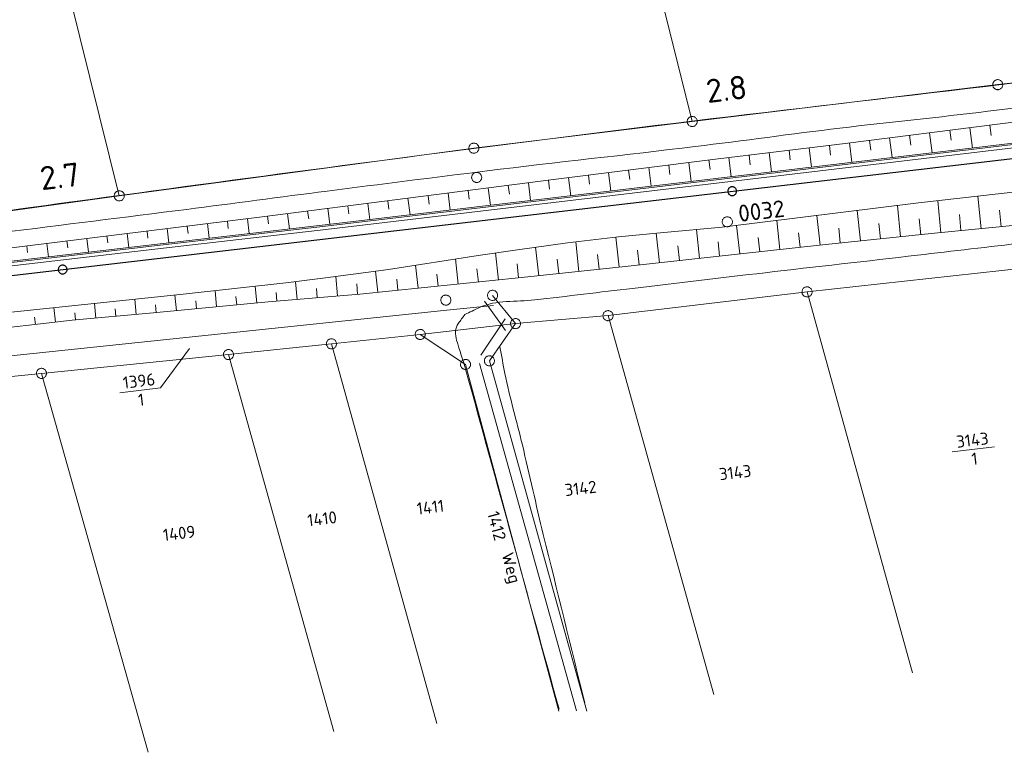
# Model space of a CAD drawing. Header units: metres. Extents: x 3425540 to 3446143, y 5432760 to 5444637.
# Tile 232 of 256: x 3437786 to 3437932, y 5439222 to 5439331. Entities that reach past the tile are written whole.
import ezdxf
from ezdxf.enums import TextEntityAlignment as Align

# ---------------------------------------------------------------- set-up
doc = ezdxf.new("R2010")
doc.units = ezdxf.units.M
for name, color, linetype, lineweight in [('B_Bestand', 9, 'Continuous', 18), ('B_Böschung', 9, 'Continuous', 18), ('B_Flurgrenzen', 9, 'Continuous', 18), ('B_Gleisachse', 9, 'Continuous', 25), ('B_Kilometrierung', 9, 'Continuous', 25), ('Bestand Kabeltröge', 9, 'Continuous', 18), ('Bestand_Neu_Strecke 3443', 9, 'Continuous', 18)]:
    doc.layers.add(name, color=color, linetype=linetype, lineweight=lineweight)
doc.styles.get("Standard").update_dxf_attribs({"font": 'isocpeur.ttf'})

msp = doc.modelspace()

# ---------------------------------------------------------------- linework, layer by layer
at = {"layer": 'B_Bestand'}
msp.add_lwpolyline([(3437891.5, 5439300.73), (3437891.48, 5439300.82), (3437891.45, 5439300.91), (3437891.41, 5439301), (3437891.36, 5439301.07), (3437891.3, 5439301.14), (3437891.23, 5439301.21), (3437891.16, 5439301.27), (3437891.08, 5439301.31), (3437890.99, 5439301.35), (3437890.9, 5439301.37), (3437890.81, 5439301.38), (3437890.71, 5439301.38), (3437890.62, 5439301.37), (3437890.53, 5439301.35), (3437890.44, 5439301.32), (3437890.36, 5439301.28), (3437890.28, 5439301.22), (3437890.21, 5439301.16), (3437890.15, 5439301.08), (3437890.1, 5439301), (3437890.06, 5439300.92), (3437890.03, 5439300.83), (3437890.01, 5439300.73), (3437890, 5439300.64), (3437890.01, 5439300.55), (3437890.02, 5439300.46), (3437890.05, 5439300.37), (3437890.09, 5439300.28), (3437890.14, 5439300.2), (3437890.21, 5439300.13), (3437890.27, 5439300.06), (3437890.35, 5439300.01), (3437890.43, 5439299.96), (3437890.52, 5439299.93), (3437890.61, 5439299.91), (3437890.7, 5439299.89), (3437890.79, 5439299.89), (3437890.89, 5439299.91), (3437890.98, 5439299.93), (3437891.06, 5439299.96), (3437891.15, 5439300), (3437891.23, 5439300.06), (3437891.3, 5439300.12), (3437891.35, 5439300.19), (3437891.4, 5439300.28), (3437891.45, 5439300.36), (3437891.48, 5439300.44), (3437891.5, 5439300.54), (3437891.5, 5439300.63), (3437891.5, 5439300.73)], dxfattribs=at)
for points, knots in [([(3437692.85, 5439287.22), (3437703.8, 5439288.68), (3437714.75, 5439290.13), (3437725.7, 5439291.59), (3437735.98, 5439292.95), (3437746.28, 5439294.21), (3437756.57, 5439295.54), (3437765.37, 5439296.68), (3437774.16, 5439297.88), (3437782.96, 5439299.01), (3437792.16, 5439300.2), (3437801.36, 5439301.31), (3437810.56, 5439302.49), (3437817.5, 5439303.38), (3437824.43, 5439304.31), (3437831.37, 5439305.2), (3437839.3, 5439306.22), (3437847.22, 5439307.22), (3437855.15, 5439308.2), (3437865.42, 5439309.47), (3437875.71, 5439310.56), (3437885.98, 5439311.81), (3437893.14, 5439312.68), (3437900.29, 5439313.67), (3437907.45, 5439314.54), (3437914.77, 5439315.42), (3437922.11, 5439316.14), (3437929.42, 5439317.05), (3437936.12, 5439317.89), (3437942.82, 5439318.74), (3437949.52, 5439319.58), (3437955.69, 5439320.35), (3437961.86, 5439321.12), (3437968.03, 5439321.89), (3437974.78, 5439322.74), (3437981.52, 5439323.6), (3437988.27, 5439324.48), (3438002.47, 5439326.32), (3438016.66, 5439328.29), (3438030.87, 5439330.13), (3438050.34, 5439332.64), (3438069.82, 5439335.13), (3438089.29, 5439337.61), (3438101.45, 5439339.16), (3438113.61, 5439340.74), (3438125.78, 5439342.24), (3438132.78, 5439343.11), (3438139.78, 5439343.97), (3438146.77, 5439344.83), (3438154.48, 5439345.78), (3438162.18, 5439346.73), (3438169.89, 5439347.68), (3438176.18, 5439348.46), (3438182.47, 5439349.16), (3438188.76, 5439349.93), (3438199.52, 5439351.26), (3438210.29, 5439352.58), (3438221.05, 5439353.9)], [0, 0, 0, 0, 0.062234, 0.062234, 0.062234, 0.120689, 0.120689, 0.120689, 0.170691, 0.170691, 0.170691, 0.222937, 0.222937, 0.222937, 0.262364, 0.262364, 0.262364, 0.307386, 0.307386, 0.307386, 0.365686, 0.365686, 0.365686, 0.406327, 0.406327, 0.406327, 0.447876, 0.447876, 0.447876, 0.48593, 0.48593, 0.48593, 0.520958, 0.520958, 0.520958, 0.559283, 0.559283, 0.559283, 0.640002, 0.640002, 0.640002, 0.750634, 0.750634, 0.750634, 0.819728, 0.819728, 0.819728, 0.859449, 0.859449, 0.859449, 0.903196, 0.903196, 0.903196, 0.9389, 0.9389, 0.9389, 1, 1, 1, 1]), ([(3438172.8, 5439351.16), (3438164.92, 5439350.14), (3438157.05, 5439349.12), (3438149.18, 5439348.1), (3438131.91, 5439345.86), (3438114.64, 5439343.69), (3438097.37, 5439341.49), (3438090.94, 5439340.67), (3438084.51, 5439339.85), (3438078.09, 5439339.04), (3438069.11, 5439337.89), (3438060.12, 5439336.8), (3438051.14, 5439335.7), (3438035.47, 5439333.78), (3438019.76, 5439332.09), (3438004.08, 5439330.18), (3437987.26, 5439328.12), (3437970.46, 5439325.8), (3437953.64, 5439323.71), (3437924.58, 5439320.09), (3437895.47, 5439316.9), (3437866.42, 5439313.22), (3437841.46, 5439310.06), (3437816.52, 5439306.71), (3437791.58, 5439303.34), (3437781.47, 5439301.97), (3437771.36, 5439300.48), (3437761.24, 5439299.12), (3437756.87, 5439298.54), (3437752.48, 5439297.99), (3437748.09, 5439297.49), (3437740.23, 5439296.59), (3437732.35, 5439295.77), (3437724.48, 5439294.9), (3437723.7, 5439294.82), (3437722.93, 5439294.72), (3437722.16, 5439294.63), (3437721.79, 5439294.59), (3437721.38, 5439294.63), (3437721.07, 5439294.84), (3437720.66, 5439295.11), (3437720.25, 5439295.38), (3437719.84, 5439295.65)], [0, 0, 0, 0, 0.05214, 0.05214, 0.05214, 0.166485, 0.166485, 0.166485, 0.209045, 0.209045, 0.209045, 0.268484, 0.268484, 0.268484, 0.372214, 0.372214, 0.372214, 0.483566, 0.483566, 0.483566, 0.67589, 0.67589, 0.67589, 0.841149, 0.841149, 0.841149, 0.90821, 0.90821, 0.90821, 0.937226, 0.937226, 0.937226, 0.989237, 0.989237, 0.989237, 0.994345, 0.994345, 0.994345, 0.996773, 0.996773, 0.996773, 1, 1, 1, 1]), ([(3437851.82, 5439286.89), (3437852.54, 5439287.23), (3437853.26, 5439287.58), (3437853.98, 5439287.92), (3437856.46, 5439289.12), (3437859.44, 5439288.72), (3437862.18, 5439289.05), (3437867.02, 5439289.62), (3437871.86, 5439290.2), (3437876.69, 5439290.77), (3437883.25, 5439291.55), (3437889.8, 5439292.33), (3437896.35, 5439293.09), (3437903.9, 5439293.98), (3437911.44, 5439294.81), (3437918.99, 5439295.69), (3437929.54, 5439296.91), (3437940.1, 5439298.16), (3437950.65, 5439299.39), (3437956.47, 5439300.06), (3437962.28, 5439300.73), (3437968.1, 5439301.38), (3437973.7, 5439302), (3437979.31, 5439302.58), (3437984.91, 5439303.18), (3437990.21, 5439303.74), (3437995.51, 5439304.26), (3438000.81, 5439304.82), (3438008.49, 5439305.64), (3438016.15, 5439306.76), (3438023.84, 5439307.58), (3438031.87, 5439308.43), (3438039.91, 5439309.23), (3438047.94, 5439310.08), (3438052.48, 5439310.56), (3438057.02, 5439311.04), (3438061.56, 5439311.54), (3438069.92, 5439312.45), (3438078.26, 5439313.48), (3438086.61, 5439314.39), (3438094.6, 5439315.26), (3438102.59, 5439316.11), (3438110.58, 5439316.98), (3438119.05, 5439317.9), (3438127.52, 5439318.81), (3438135.98, 5439319.74), (3438143.66, 5439320.59), (3438151.34, 5439321.47), (3438159.01, 5439322.33), (3438165.84, 5439323.1), (3438172.67, 5439323.84), (3438179.49, 5439324.66), (3438186.08, 5439325.46), (3438192.65, 5439326.37), (3438199.23, 5439327.25), (3438207.43, 5439328.34), (3438215.62, 5439329.44), (3438223.81, 5439330.53)], [0, 0, 0, 0, 0.006392, 0.006392, 0.006392, 0.028497, 0.028497, 0.028497, 0.067501, 0.067501, 0.067501, 0.120338, 0.120338, 0.120338, 0.181135, 0.181135, 0.181135, 0.266221, 0.266221, 0.266221, 0.313094, 0.313094, 0.313094, 0.358214, 0.358214, 0.358214, 0.400859, 0.400859, 0.400859, 0.462761, 0.462761, 0.462761, 0.527428, 0.527428, 0.527428, 0.564, 0.564, 0.564, 0.631289, 0.631289, 0.631289, 0.695633, 0.695633, 0.695633, 0.763812, 0.763812, 0.763812, 0.825676, 0.825676, 0.825676, 0.880666, 0.880666, 0.880666, 0.93381, 0.93381, 0.93381, 1, 1, 1, 1]), ([(3437851.82, 5439286.89), (3437851.5, 5439286.45), (3437851.18, 5439286.02), (3437850.86, 5439285.59), (3437850.36, 5439284.91), (3437850.37, 5439283.88), (3437850.6, 5439283.08), (3437851.02, 5439281.58), (3437851.56, 5439280.1), (3437851.98, 5439278.59), (3437856.59, 5439261.83), (3437861.19, 5439245.08), (3437865.8, 5439228.32)], [0, 0, 0, 0, 0.026509, 0.026509, 0.026509, 0.067835, 0.067835, 0.067835, 0.144958, 0.144958, 0.144958, 1, 1, 1, 1]), ([(3437869.6, 5439229.28), (3437867.55, 5439237.6), (3437865.51, 5439245.92), (3437863.46, 5439254.25), (3437862.38, 5439258.67), (3437861.4, 5439263.12), (3437860.35, 5439267.56), (3437859.52, 5439271.09), (3437858.47, 5439274.58), (3437857.77, 5439278.15), (3437857.51, 5439279.47), (3437857.25, 5439280.8), (3437856.99, 5439282.12)], [0, 0, 0, 0, 0.473308, 0.473308, 0.473308, 0.724819, 0.724819, 0.724819, 0.925455, 0.925455, 0.925455, 1, 1, 1, 1])]:
    msp.add_open_spline(points, degree=3, knots=knots, dxfattribs=at)
at = {"layer": 'B_Böschung'}
for p, q in [((3437926.72, 5439314.61), (3437927.11, 5439311.59)), ((3437929.7, 5439314.99), (3437929.89, 5439313.47)), ((3437917.8, 5439313.48), (3437917.98, 5439312)), ((3437920.77, 5439313.86), (3437921.15, 5439310.89)), ((3437923.75, 5439314.23), (3437923.94, 5439312.74)), ((3437905.89, 5439311.98), (3437906.06, 5439310.55)), ((3437908.87, 5439312.34), (3437909.23, 5439309.47)), ((3437911.84, 5439312.72), (3437912.03, 5439311.27)), ((3437914.82, 5439313.1), (3437915.19, 5439310.18)), ((3437891, 5439310.19), (3437891.34, 5439307.34)), ((3437893.98, 5439310.55), (3437894.15, 5439309.12)), ((3437896.95, 5439310.91), (3437897.3, 5439308.05)), ((3437899.93, 5439311.26), (3437900.1, 5439309.84)), ((3437902.91, 5439311.62), (3437903.25, 5439308.76)), ((3437882.07, 5439309.07), (3437882.24, 5439307.68)), ((3437885.04, 5439309.45), (3437885.4, 5439306.64)), ((3437888.02, 5439309.83), (3437888.2, 5439308.41)), ((3437870.16, 5439307.55), (3437870.33, 5439306.21)), ((3437873.14, 5439307.93), (3437873.48, 5439305.22)), ((3437876.11, 5439308.31), (3437876.29, 5439306.94)), ((3437879.09, 5439308.69), (3437879.44, 5439305.93)), ((3437858.26, 5439306.03), (3437858.42, 5439304.74)), ((3437861.24, 5439306.42), (3437861.57, 5439303.81)), ((3437864.21, 5439306.8), (3437864.38, 5439305.48)), ((3437867.19, 5439307.18), (3437867.53, 5439304.52)), ((3437846.36, 5439304.51), (3437846.51, 5439303.28)), ((3437849.33, 5439304.89), (3437849.65, 5439302.39)), ((3437852.31, 5439305.27), (3437852.47, 5439304.01)), ((3437855.28, 5439305.65), (3437855.61, 5439303.1)), ((3437928.4, 5439299.62), (3437927.92, 5439304.45)), ((3437834.45, 5439302.99), (3437834.6, 5439301.81)), ((3437837.43, 5439303.37), (3437837.73, 5439300.98)), ((3437840.4, 5439303.75), (3437840.56, 5439302.54)), ((3437843.38, 5439304.13), (3437843.69, 5439301.69)), ((3437916.46, 5439298.42), (3437915.98, 5439303.07)), ((3437922.43, 5439299.03), (3437921.96, 5439303.78)), ((3437822.55, 5439301.46), (3437822.69, 5439300.35)), ((3437825.53, 5439301.84), (3437825.82, 5439299.58)), ((3437828.5, 5439302.23), (3437828.65, 5439301.07)), ((3437831.48, 5439302.61), (3437831.78, 5439300.27)), ((3437904.53, 5439297.19), (3437904.04, 5439301.58)), ((3437910.49, 5439297.8), (3437910.03, 5439302.32)), ((3437925.42, 5439299.33), (3437925.18, 5439301.72)), ((3437931.39, 5439299.92), (3437931.15, 5439302.35)), ((3437810.64, 5439300), (3437810.77, 5439298.93)), ((3437813.62, 5439300.37), (3437813.88, 5439298.2)), ((3437816.59, 5439300.73), (3437816.73, 5439299.64)), ((3437819.57, 5439301.09), (3437819.84, 5439298.89)), ((3437892.6, 5439295.88), (3437892.13, 5439300.1)), ((3437898.56, 5439296.53), (3437898.09, 5439300.84)), ((3437913.48, 5439298.11), (3437913.24, 5439300.4)), ((3437919.45, 5439298.73), (3437919.2, 5439301.08)), ((3437798.73, 5439298.54), (3437798.85, 5439297.51)), ((3437801.71, 5439298.91), (3437801.96, 5439296.83)), ((3437804.68, 5439299.27), (3437804.81, 5439298.22)), ((3437807.66, 5439299.64), (3437807.92, 5439297.52)), ((3437880.67, 5439294.57), (3437880.19, 5439298.95)), ((3437886.63, 5439295.23), (3437886.17, 5439299.49)), ((3437901.54, 5439296.86), (3437901.3, 5439299.03)), ((3437907.51, 5439297.5), (3437907.28, 5439299.72)), ((3437786.82, 5439297.08), (3437786.94, 5439296.09)), ((3437789.79, 5439297.45), (3437790.04, 5439295.44)), ((3437792.77, 5439297.82), (3437792.9, 5439296.8)), ((3437795.75, 5439298.18), (3437796, 5439296.13)), ((3437868.74, 5439293.28), (3437868.27, 5439297.66)), ((3437874.7, 5439293.92), (3437874.22, 5439298.36)), ((3437883.65, 5439294.9), (3437883.41, 5439297.06)), ((3437889.61, 5439295.55), (3437889.38, 5439297.66)), ((3437895.58, 5439296.21), (3437895.35, 5439298.34)), ((3437856.8, 5439292.01), (3437856.39, 5439296.04)), ((3437862.77, 5439292.64), (3437862.32, 5439296.87)), ((3437871.72, 5439293.6), (3437871.48, 5439295.8)), ((3437877.69, 5439294.25), (3437877.44, 5439296.45)), ((3437844.87, 5439290.8), (3437844.52, 5439294.22)), ((3437850.84, 5439291.41), (3437850.45, 5439295.15)), ((3437859.79, 5439292.32), (3437859.58, 5439294.39)), ((3437865.75, 5439292.96), (3437865.52, 5439295.12)), ((3437838.9, 5439290.19), (3437838.58, 5439293.34)), ((3437847.85, 5439291.1), (3437847.67, 5439292.89)), ((3437853.82, 5439291.71), (3437853.62, 5439293.66)), ((3437826.94, 5439289.14), (3437826.72, 5439291.76)), ((3437832.92, 5439289.64), (3437832.68, 5439292.54)), ((3437835.91, 5439289.89), (3437835.78, 5439291.42)), ((3437841.88, 5439290.49), (3437841.72, 5439292.13)), ((3437809.02, 5439287.45), (3437808.8, 5439289.78)), ((3437814.99, 5439288.03), (3437814.76, 5439290.43)), ((3437820.97, 5439288.61), (3437820.73, 5439291.07)), ((3437823.95, 5439288.89), (3437823.85, 5439290.14)), ((3437829.93, 5439289.39), (3437829.82, 5439290.77)), ((3437797.07, 5439286.35), (3437796.87, 5439288.54)), ((3437803.05, 5439286.89), (3437802.84, 5439289.16)), ((3437806.04, 5439287.16), (3437805.92, 5439288.32)), ((3437812.01, 5439287.74), (3437811.89, 5439288.92)), ((3437817.98, 5439288.32), (3437817.86, 5439289.54)), ((3437791.1, 5439285.75), (3437790.86, 5439287.91)), ((3437794.08, 5439286.08), (3437793.98, 5439287.16)), ((3437800.06, 5439286.62), (3437799.96, 5439287.74)), ((3437788.12, 5439285.41), (3437788, 5439286.51))]:
    msp.add_line(p, q, dxfattribs=at)
for points in [[(3437712.44, 5439287.47), (3437733.46, 5439290.45), (3437756, 5439293.38), (3437759.35, 5439293.68), (3437791.34, 5439297.64), (3437821.74, 5439301.36), (3437864.99, 5439306.9), (3437889.42, 5439310), (3437908.25, 5439312.26), (3437976.03, 5439320.89), (3438015.75, 5439325.71), (3438042.4, 5439328.52), (3438062.38, 5439330.66), (3438094.98, 5439335.45), (3438125.2, 5439339.77), (3438166.13, 5439345.24), (3438195.07, 5439348.78), (3438213.16, 5439351.03), (3438221.11, 5439352.06)], [(3437712.44, 5439287.47), (3437725.71, 5439288.68), (3437744.35, 5439290.32), (3437755.99, 5439291.42), (3437772.19, 5439293.37), (3437805.77, 5439297.27), (3437831.11, 5439300.19), (3437889.06, 5439307.07), (3437957.67, 5439315.23), (3438007.86, 5439321.13), (3438042.34, 5439325.27), (3438089.44, 5439331.18), (3438118.26, 5439334.71), (3438177.51, 5439342.08), (3438221.62, 5439347.38)], [(3437648.05, 5439269.27), (3437667.86, 5439271.69), (3437689.07, 5439274.15), (3437730.12, 5439278.67), (3437749.73, 5439281.01), (3437793.56, 5439286.03), (3437805.56, 5439287.12), (3437822.65, 5439288.78), (3437836.25, 5439289.92), (3437860.24, 5439292.36), (3437875.62, 5439294.02), (3437904.88, 5439297.22), (3437921.51, 5439298.94), (3437953.76, 5439302.13), (3437979.48, 5439304.71), (3438037.66, 5439311.22), (3438085.62, 5439316.76), (3438117.4, 5439320.47), (3438166.38, 5439326.13), (3438196.5, 5439329.62), (3438223.43, 5439332.81)], [(3437647.67, 5439271.57), (3437678.69, 5439275.17), (3437708.71, 5439278.62), (3437730.58, 5439281.17), (3437766.08, 5439285.33), (3437810.03, 5439289.91), (3437825.27, 5439291.57), (3437831.15, 5439292.34), (3437840.48, 5439293.59), (3437853.8, 5439295.67), (3437859.62, 5439296.5), (3437867.05, 5439297.51), (3437874.6, 5439298.41), (3437881.32, 5439299.06), (3437890, 5439299.83), (3437919.14, 5439303.46), (3437937.09, 5439305.48)]]:
    msp.add_lwpolyline(points, dxfattribs=at)
at = {"layer": 'B_Flurgrenzen'}
for p, q in [((3437885.55, 5439315.52), (3437871.75, 5439371.02)), ((3437800.56, 5439304.49), (3437786.42, 5439361.27)), ((3437930.87, 5439320.99), (3437951.91, 5439323.44)), ((3437885.55, 5439315.52), (3437930.87, 5439320.99)), ((3437853.16, 5439311.57), (3437885.55, 5439315.52)), ((3437800.56, 5439304.49), (3437853.16, 5439311.57)), ((3437757.13, 5439298.5), (3437800.56, 5439304.49)), ((3437902.58, 5439290.25), (3437940.4, 5439294.43)), ((3437873.06, 5439286.72), (3437902.58, 5439290.25)), ((3437918.23, 5439233.72), (3437902.58, 5439290.25)), ((3437859.34, 5439285.54), (3437855.93, 5439289.73)), ((3437845.2, 5439283.94), (3437859.34, 5439285.54)), ((3437855.46, 5439280.02), (3437859.34, 5439285.54)), ((3437859.34, 5439285.54), (3437873.06, 5439286.72)), ((3437888.77, 5439230.51), (3437873.06, 5439286.72)), ((3437832.03, 5439282.54), (3437845.2, 5439283.94)), ((3437851.92, 5439279.48), (3437845.2, 5439283.94)), ((3437816.76, 5439280.95), (3437832.03, 5439282.54)), ((3437847.64, 5439226.22), (3437832.03, 5439282.54)), ((3437806.65, 5439276), (3437810.98, 5439281.86)), ((3437789.01, 5439278.16), (3437816.76, 5439280.95)), ((3437832.37, 5439225.05), (3437816.76, 5439280.95)), ((3437869.92, 5439228.04), (3437855.46, 5439280.02)), ((3437766.83, 5439275.8), (3437789.01, 5439278.16)), ((3437804.84, 5439221.94), (3437789.01, 5439278.16)), ((3437865.74, 5439228.04), (3437851.92, 5439279.48)), ((3437800.62, 5439275.29), (3437806.65, 5439276)), ((3437924.13, 5439266.51), (3437930.41, 5439267.26))]:
    msp.add_line(p, q, dxfattribs=at)
for points in [[(3437931.1, 5439321.7), (3437931.01, 5439321.73), (3437930.92, 5439321.74), (3437930.82, 5439321.74), (3437930.73, 5439321.73), (3437930.64, 5439321.7), (3437930.55, 5439321.67), (3437930.47, 5439321.63), (3437930.39, 5439321.57), (3437930.32, 5439321.51), (3437930.27, 5439321.43), (3437930.22, 5439321.36), (3437930.18, 5439321.27), (3437930.15, 5439321.18), (3437930.13, 5439321.09), (3437930.12, 5439321), (3437930.12, 5439320.9), (3437930.14, 5439320.81), (3437930.17, 5439320.72), (3437930.21, 5439320.64), (3437930.26, 5439320.56), (3437930.32, 5439320.48), (3437930.38, 5439320.42), (3437930.47, 5439320.36), (3437930.54, 5439320.31), (3437930.63, 5439320.28), (3437930.72, 5439320.26), (3437930.81, 5439320.24), (3437930.91, 5439320.24), (3437931, 5439320.26), (3437931.09, 5439320.28), (3437931.18, 5439320.31), (3437931.27, 5439320.36), (3437931.34, 5439320.41), (3437931.41, 5439320.48), (3437931.47, 5439320.55), (3437931.52, 5439320.63), (3437931.56, 5439320.71), (3437931.59, 5439320.8), (3437931.61, 5439320.9), (3437931.61, 5439320.99), (3437931.61, 5439321.08), (3437931.59, 5439321.17), (3437931.57, 5439321.26), (3437931.53, 5439321.35), (3437931.47, 5439321.43), (3437931.42, 5439321.5), (3437931.35, 5439321.57), (3437931.27, 5439321.62), (3437931.19, 5439321.67), (3437931.1, 5439321.7)], [(3437931.61, 5439321.08), (3437931.59, 5439321.17), (3437931.57, 5439321.26), (3437931.53, 5439321.35), (3437931.48, 5439321.43), (3437931.41, 5439321.5), (3437931.35, 5439321.57), (3437931.27, 5439321.62), (3437931.19, 5439321.67), (3437931.1, 5439321.7), (3437931.01, 5439321.72), (3437930.92, 5439321.74), (3437930.83, 5439321.74), (3437930.73, 5439321.72), (3437930.64, 5439321.7), (3437930.56, 5439321.67), (3437930.47, 5439321.63), (3437930.39, 5439321.57), (3437930.32, 5439321.51), (3437930.27, 5439321.44), (3437930.22, 5439321.35), (3437930.17, 5439321.27), (3437930.14, 5439321.19), (3437930.12, 5439321.09), (3437930.12, 5439321), (3437930.12, 5439320.9), (3437930.14, 5439320.81), (3437930.17, 5439320.72), (3437930.21, 5439320.63), (3437930.26, 5439320.56), (3437930.32, 5439320.49), (3437930.39, 5439320.42), (3437930.46, 5439320.36), (3437930.54, 5439320.32), (3437930.63, 5439320.28), (3437930.72, 5439320.26), (3437930.81, 5439320.25), (3437930.91, 5439320.25), (3437931, 5439320.26), (3437931.09, 5439320.28), (3437931.18, 5439320.31), (3437931.26, 5439320.35), (3437931.34, 5439320.41), (3437931.41, 5439320.47), (3437931.47, 5439320.55), (3437931.52, 5439320.63), (3437931.56, 5439320.71), (3437931.59, 5439320.8), (3437931.61, 5439320.9), (3437931.62, 5439320.99), (3437931.61, 5439321.08)], [(3437885.79, 5439316.24), (3437885.7, 5439316.26), (3437885.61, 5439316.27), (3437885.51, 5439316.27), (3437885.42, 5439316.26), (3437885.33, 5439316.23), (3437885.23, 5439316.2), (3437885.15, 5439316.16), (3437885.08, 5439316.1), (3437885.01, 5439316.04), (3437884.95, 5439315.97), (3437884.9, 5439315.89), (3437884.86, 5439315.8), (3437884.83, 5439315.71), (3437884.81, 5439315.62), (3437884.81, 5439315.53), (3437884.81, 5439315.44), (3437884.83, 5439315.34), (3437884.85, 5439315.25), (3437884.89, 5439315.17), (3437884.95, 5439315.09), (3437885, 5439315.02), (3437885.07, 5439314.95), (3437885.15, 5439314.89), (3437885.23, 5439314.85), (3437885.32, 5439314.81), (3437885.41, 5439314.79), (3437885.5, 5439314.78), (3437885.6, 5439314.78), (3437885.69, 5439314.79), (3437885.78, 5439314.82), (3437885.87, 5439314.85), (3437885.95, 5439314.89), (3437886.02, 5439314.94), (3437886.1, 5439315.01), (3437886.15, 5439315.08), (3437886.2, 5439315.16), (3437886.24, 5439315.25), (3437886.27, 5439315.34), (3437886.29, 5439315.43), (3437886.3, 5439315.52), (3437886.3, 5439315.61), (3437886.28, 5439315.71), (3437886.25, 5439315.8), (3437886.21, 5439315.88), (3437886.16, 5439315.96), (3437886.1, 5439316.03), (3437886.03, 5439316.1), (3437885.95, 5439316.16), (3437885.88, 5439316.2), (3437885.79, 5439316.24)], [(3437853.39, 5439312.28), (3437853.3, 5439312.3), (3437853.21, 5439312.32), (3437853.11, 5439312.32), (3437853.02, 5439312.3), (3437852.93, 5439312.28), (3437852.84, 5439312.25), (3437852.76, 5439312.2), (3437852.68, 5439312.15), (3437852.61, 5439312.08), (3437852.56, 5439312.01), (3437852.51, 5439311.93), (3437852.47, 5439311.85), (3437852.44, 5439311.76), (3437852.42, 5439311.66), (3437852.41, 5439311.57), (3437852.41, 5439311.48), (3437852.43, 5439311.39), (3437852.46, 5439311.3), (3437852.5, 5439311.21), (3437852.55, 5439311.13), (3437852.61, 5439311.06), (3437852.67, 5439310.99), (3437852.76, 5439310.94), (3437852.83, 5439310.89), (3437852.92, 5439310.86), (3437853.01, 5439310.83), (3437853.1, 5439310.82), (3437853.2, 5439310.82), (3437853.29, 5439310.83), (3437853.38, 5439310.86), (3437853.47, 5439310.89), (3437853.56, 5439310.93), (3437853.63, 5439310.99), (3437853.7, 5439311.05), (3437853.76, 5439311.13), (3437853.81, 5439311.2), (3437853.85, 5439311.29), (3437853.88, 5439311.38), (3437853.9, 5439311.47), (3437853.9, 5439311.56), (3437853.9, 5439311.66), (3437853.88, 5439311.75), (3437853.86, 5439311.84), (3437853.82, 5439311.92), (3437853.76, 5439312), (3437853.71, 5439312.08), (3437853.64, 5439312.14), (3437853.56, 5439312.2), (3437853.48, 5439312.24), (3437853.39, 5439312.28)], [(3437853.76, 5439306.5), (3437853.85, 5439306.53), (3437853.93, 5439306.57), (3437854.01, 5439306.62), (3437854.08, 5439306.68), (3437854.14, 5439306.75), (3437854.2, 5439306.83), (3437854.25, 5439306.91), (3437854.28, 5439306.99), (3437854.31, 5439307.09), (3437854.32, 5439307.18), (3437854.32, 5439307.27), (3437854.31, 5439307.37), (3437854.29, 5439307.46), (3437854.25, 5439307.55), (3437854.21, 5439307.63), (3437854.16, 5439307.71), (3437854.09, 5439307.77), (3437854.02, 5439307.84), (3437853.94, 5439307.88), (3437853.85, 5439307.92), (3437853.77, 5439307.95), (3437853.68, 5439307.97), (3437853.58, 5439307.98), (3437853.49, 5439307.98), (3437853.39, 5439307.96), (3437853.3, 5439307.93), (3437853.22, 5439307.89), (3437853.14, 5439307.84), (3437853.07, 5439307.78), (3437853, 5439307.71), (3437852.94, 5439307.63), (3437852.9, 5439307.56), (3437852.86, 5439307.47), (3437852.84, 5439307.38), (3437852.83, 5439307.28), (3437852.83, 5439307.19), (3437852.84, 5439307.1), (3437852.86, 5439307.01), (3437852.9, 5439306.92), (3437852.94, 5439306.84), (3437852.99, 5439306.76), (3437853.06, 5439306.69), (3437853.13, 5439306.63), (3437853.21, 5439306.58), (3437853.3, 5439306.54), (3437853.38, 5439306.51), (3437853.47, 5439306.49), (3437853.57, 5439306.48), (3437853.66, 5439306.49), (3437853.76, 5439306.5)], [(3437800.79, 5439305.21), (3437800.7, 5439305.23), (3437800.61, 5439305.24), (3437800.51, 5439305.24), (3437800.42, 5439305.23), (3437800.33, 5439305.2), (3437800.24, 5439305.17), (3437800.16, 5439305.13), (3437800.08, 5439305.07), (3437800.01, 5439305.01), (3437799.96, 5439304.94), (3437799.91, 5439304.86), (3437799.87, 5439304.77), (3437799.84, 5439304.68), (3437799.82, 5439304.59), (3437799.81, 5439304.5), (3437799.81, 5439304.41), (3437799.83, 5439304.31), (3437799.86, 5439304.22), (3437799.9, 5439304.14), (3437799.95, 5439304.06), (3437800.01, 5439303.99), (3437800.07, 5439303.92), (3437800.16, 5439303.86), (3437800.23, 5439303.82), (3437800.32, 5439303.78), (3437800.41, 5439303.76), (3437800.5, 5439303.75), (3437800.6, 5439303.75), (3437800.69, 5439303.76), (3437800.78, 5439303.79), (3437800.87, 5439303.82), (3437800.96, 5439303.86), (3437801.03, 5439303.91), (3437801.1, 5439303.98), (3437801.16, 5439304.05), (3437801.21, 5439304.13), (3437801.25, 5439304.22), (3437801.28, 5439304.31), (3437801.3, 5439304.4), (3437801.3, 5439304.49), (3437801.3, 5439304.58), (3437801.28, 5439304.68), (3437801.26, 5439304.77), (3437801.22, 5439304.85), (3437801.16, 5439304.93), (3437801.11, 5439305), (3437801.04, 5439305.07), (3437800.96, 5439305.13), (3437800.88, 5439305.17), (3437800.79, 5439305.21)], [(3437849.18, 5439288.3), (3437849.27, 5439288.33), (3437849.35, 5439288.37), (3437849.43, 5439288.42), (3437849.51, 5439288.48), (3437849.57, 5439288.55), (3437849.63, 5439288.63), (3437849.67, 5439288.71), (3437849.71, 5439288.79), (3437849.73, 5439288.89), (3437849.74, 5439288.98), (3437849.74, 5439289.07), (3437849.73, 5439289.17), (3437849.71, 5439289.26), (3437849.67, 5439289.35), (3437849.63, 5439289.43), (3437849.58, 5439289.51), (3437849.51, 5439289.57), (3437849.44, 5439289.64), (3437849.36, 5439289.68), (3437849.28, 5439289.72), (3437849.19, 5439289.75), (3437849.1, 5439289.77), (3437849, 5439289.78), (3437848.91, 5439289.78), (3437848.82, 5439289.76), (3437848.73, 5439289.73), (3437848.64, 5439289.69), (3437848.56, 5439289.64), (3437848.49, 5439289.58), (3437848.43, 5439289.51), (3437848.37, 5439289.43), (3437848.32, 5439289.36), (3437848.29, 5439289.27), (3437848.26, 5439289.18), (3437848.25, 5439289.08), (3437848.25, 5439288.99), (3437848.26, 5439288.9), (3437848.29, 5439288.81), (3437848.32, 5439288.72), (3437848.37, 5439288.64), (3437848.42, 5439288.56), (3437848.48, 5439288.49), (3437848.55, 5439288.43), (3437848.63, 5439288.38), (3437848.72, 5439288.34), (3437848.81, 5439288.31), (3437848.9, 5439288.29), (3437849, 5439288.28), (3437849.09, 5439288.29), (3437849.18, 5439288.3)], [(3437856.11, 5439289), (3437856.2, 5439289.03), (3437856.29, 5439289.07), (3437856.37, 5439289.12), (3437856.44, 5439289.18), (3437856.5, 5439289.25), (3437856.56, 5439289.33), (3437856.61, 5439289.41), (3437856.64, 5439289.5), (3437856.67, 5439289.59), (3437856.68, 5439289.68), (3437856.68, 5439289.77), (3437856.67, 5439289.87), (3437856.64, 5439289.96), (3437856.61, 5439290.05), (3437856.57, 5439290.13), (3437856.52, 5439290.21), (3437856.45, 5439290.27), (3437856.38, 5439290.34), (3437856.3, 5439290.38), (3437856.21, 5439290.42), (3437856.12, 5439290.46), (3437856.03, 5439290.48), (3437855.94, 5439290.48), (3437855.85, 5439290.48), (3437855.75, 5439290.46), (3437855.66, 5439290.43), (3437855.58, 5439290.39), (3437855.5, 5439290.34), (3437855.43, 5439290.28), (3437855.36, 5439290.21), (3437855.3, 5439290.14), (3437855.26, 5439290.06), (3437855.22, 5439289.97), (3437855.2, 5439289.88), (3437855.19, 5439289.79), (3437855.19, 5439289.69), (3437855.2, 5439289.6), (3437855.22, 5439289.51), (3437855.26, 5439289.42), (3437855.3, 5439289.34), (3437855.35, 5439289.26), (3437855.42, 5439289.19), (3437855.49, 5439289.13), (3437855.57, 5439289.08), (3437855.65, 5439289.04), (3437855.74, 5439289.01), (3437855.83, 5439288.99), (3437855.93, 5439288.98), (3437856.02, 5439288.99), (3437856.11, 5439289)], [(3437902.82, 5439290.96), (3437902.73, 5439290.98), (3437902.64, 5439291), (3437902.54, 5439291), (3437902.45, 5439290.98), (3437902.36, 5439290.96), (3437902.26, 5439290.93), (3437902.18, 5439290.88), (3437902.11, 5439290.83), (3437902.04, 5439290.76), (3437901.98, 5439290.69), (3437901.93, 5439290.61), (3437901.89, 5439290.53), (3437901.86, 5439290.44), (3437901.84, 5439290.34), (3437901.84, 5439290.25), (3437901.84, 5439290.16), (3437901.86, 5439290.07), (3437901.88, 5439289.98), (3437901.92, 5439289.89), (3437901.98, 5439289.81), (3437902.03, 5439289.74), (3437902.1, 5439289.67), (3437902.18, 5439289.62), (3437902.26, 5439289.57), (3437902.35, 5439289.54), (3437902.44, 5439289.51), (3437902.53, 5439289.5), (3437902.63, 5439289.5), (3437902.72, 5439289.51), (3437902.81, 5439289.54), (3437902.9, 5439289.57), (3437902.98, 5439289.61), (3437903.05, 5439289.67), (3437903.13, 5439289.73), (3437903.18, 5439289.81), (3437903.23, 5439289.88), (3437903.27, 5439289.97), (3437903.3, 5439290.06), (3437903.32, 5439290.15), (3437903.33, 5439290.24), (3437903.33, 5439290.34), (3437903.31, 5439290.43), (3437903.28, 5439290.52), (3437903.24, 5439290.6), (3437903.19, 5439290.68), (3437903.13, 5439290.76), (3437903.06, 5439290.82), (3437902.98, 5439290.88), (3437902.91, 5439290.92), (3437902.82, 5439290.96)], [(3437873.29, 5439287.43), (3437873.2, 5439287.46), (3437873.11, 5439287.47), (3437873.01, 5439287.47), (3437872.92, 5439287.46), (3437872.83, 5439287.43), (3437872.74, 5439287.4), (3437872.66, 5439287.36), (3437872.58, 5439287.3), (3437872.51, 5439287.24), (3437872.46, 5439287.16), (3437872.41, 5439287.09), (3437872.36, 5439287), (3437872.34, 5439286.91), (3437872.32, 5439286.82), (3437872.31, 5439286.73), (3437872.31, 5439286.63), (3437872.33, 5439286.54), (3437872.36, 5439286.45), (3437872.4, 5439286.37), (3437872.45, 5439286.29), (3437872.51, 5439286.21), (3437872.57, 5439286.15), (3437872.65, 5439286.09), (3437872.73, 5439286.04), (3437872.82, 5439286.01), (3437872.91, 5439285.99), (3437873, 5439285.97), (3437873.1, 5439285.97), (3437873.19, 5439285.99), (3437873.28, 5439286.01), (3437873.37, 5439286.04), (3437873.46, 5439286.09), (3437873.53, 5439286.14), (3437873.6, 5439286.21), (3437873.66, 5439286.28), (3437873.71, 5439286.36), (3437873.75, 5439286.44), (3437873.78, 5439286.53), (3437873.8, 5439286.63), (3437873.8, 5439286.72), (3437873.8, 5439286.81), (3437873.78, 5439286.9), (3437873.76, 5439286.99), (3437873.72, 5439287.08), (3437873.66, 5439287.16), (3437873.6, 5439287.23), (3437873.54, 5439287.3), (3437873.46, 5439287.35), (3437873.38, 5439287.4), (3437873.29, 5439287.43)], [(3437859.58, 5439286.25), (3437859.49, 5439286.28), (3437859.4, 5439286.29), (3437859.3, 5439286.29), (3437859.21, 5439286.28), (3437859.12, 5439286.25), (3437859.03, 5439286.22), (3437858.94, 5439286.18), (3437858.87, 5439286.12), (3437858.8, 5439286.06), (3437858.74, 5439285.98), (3437858.69, 5439285.91), (3437858.65, 5439285.82), (3437858.62, 5439285.73), (3437858.6, 5439285.64), (3437858.6, 5439285.55), (3437858.6, 5439285.45), (3437858.62, 5439285.36), (3437858.64, 5439285.27), (3437858.68, 5439285.19), (3437858.74, 5439285.11), (3437858.8, 5439285.03), (3437858.86, 5439284.97), (3437858.94, 5439284.91), (3437859.02, 5439284.87), (3437859.11, 5439284.83), (3437859.2, 5439284.81), (3437859.29, 5439284.8), (3437859.39, 5439284.79), (3437859.48, 5439284.81), (3437859.57, 5439284.83), (3437859.66, 5439284.86), (3437859.74, 5439284.91), (3437859.82, 5439284.96), (3437859.89, 5439285.03), (3437859.94, 5439285.1), (3437859.99, 5439285.18), (3437860.03, 5439285.26), (3437860.06, 5439285.35), (3437860.08, 5439285.45), (3437860.09, 5439285.54), (3437860.09, 5439285.63), (3437860.07, 5439285.72), (3437860.04, 5439285.81), (3437860, 5439285.9), (3437859.95, 5439285.98), (3437859.89, 5439286.05), (3437859.83, 5439286.12), (3437859.75, 5439286.17), (3437859.67, 5439286.22), (3437859.58, 5439286.25)], [(3437845.44, 5439284.65), (3437845.35, 5439284.67), (3437845.26, 5439284.68), (3437845.16, 5439284.68), (3437845.07, 5439284.67), (3437844.98, 5439284.64), (3437844.89, 5439284.61), (3437844.8, 5439284.57), (3437844.73, 5439284.52), (3437844.66, 5439284.45), (3437844.6, 5439284.38), (3437844.55, 5439284.3), (3437844.51, 5439284.21), (3437844.48, 5439284.12), (3437844.46, 5439284.03), (3437844.46, 5439283.94), (3437844.46, 5439283.85), (3437844.48, 5439283.75), (3437844.5, 5439283.66), (3437844.54, 5439283.58), (3437844.6, 5439283.5), (3437844.65, 5439283.43), (3437844.72, 5439283.36), (3437844.8, 5439283.3), (3437844.88, 5439283.26), (3437844.97, 5439283.22), (3437845.06, 5439283.2), (3437845.15, 5439283.19), (3437845.25, 5439283.19), (3437845.34, 5439283.2), (3437845.43, 5439283.23), (3437845.52, 5439283.26), (3437845.6, 5439283.3), (3437845.68, 5439283.36), (3437845.75, 5439283.42), (3437845.8, 5439283.49), (3437845.85, 5439283.57), (3437845.89, 5439283.66), (3437845.92, 5439283.75), (3437845.94, 5439283.84), (3437845.95, 5439283.93), (3437845.95, 5439284.02), (3437845.93, 5439284.12), (3437845.9, 5439284.21), (3437845.86, 5439284.29), (3437845.81, 5439284.37), (3437845.75, 5439284.44), (3437845.69, 5439284.51), (3437845.6, 5439284.57), (3437845.53, 5439284.61), (3437845.44, 5439284.65)], [(3437832.26, 5439283.25), (3437832.17, 5439283.28), (3437832.08, 5439283.29), (3437831.98, 5439283.29), (3437831.89, 5439283.28), (3437831.8, 5439283.25), (3437831.71, 5439283.22), (3437831.63, 5439283.18), (3437831.55, 5439283.12), (3437831.48, 5439283.06), (3437831.43, 5439282.98), (3437831.37, 5439282.91), (3437831.33, 5439282.82), (3437831.3, 5439282.73), (3437831.29, 5439282.64), (3437831.28, 5439282.54), (3437831.28, 5439282.45), (3437831.3, 5439282.36), (3437831.33, 5439282.27), (3437831.37, 5439282.19), (3437831.42, 5439282.11), (3437831.48, 5439282.03), (3437831.54, 5439281.97), (3437831.62, 5439281.91), (3437831.7, 5439281.86), (3437831.79, 5439281.83), (3437831.88, 5439281.8), (3437831.97, 5439281.79), (3437832.07, 5439281.79), (3437832.16, 5439281.8), (3437832.25, 5439281.83), (3437832.34, 5439281.86), (3437832.42, 5439281.9), (3437832.5, 5439281.96), (3437832.57, 5439282.02), (3437832.63, 5439282.1), (3437832.68, 5439282.18), (3437832.72, 5439282.26), (3437832.75, 5439282.35), (3437832.77, 5439282.44), (3437832.77, 5439282.54), (3437832.77, 5439282.63), (3437832.75, 5439282.72), (3437832.73, 5439282.81), (3437832.68, 5439282.89), (3437832.63, 5439282.97), (3437832.57, 5439283.05), (3437832.51, 5439283.11), (3437832.43, 5439283.17), (3437832.35, 5439283.22), (3437832.26, 5439283.25)], [(3437816.99, 5439281.66), (3437816.9, 5439281.68), (3437816.81, 5439281.69), (3437816.71, 5439281.7), (3437816.62, 5439281.68), (3437816.53, 5439281.66), (3437816.44, 5439281.62), (3437816.36, 5439281.58), (3437816.28, 5439281.53), (3437816.21, 5439281.46), (3437816.16, 5439281.39), (3437816.11, 5439281.31), (3437816.06, 5439281.23), (3437816.04, 5439281.14), (3437816.02, 5439281.04), (3437816.01, 5439280.95), (3437816.01, 5439280.86), (3437816.03, 5439280.76), (3437816.06, 5439280.68), (3437816.1, 5439280.59), (3437816.15, 5439280.51), (3437816.21, 5439280.44), (3437816.27, 5439280.37), (3437816.35, 5439280.32), (3437816.43, 5439280.27), (3437816.52, 5439280.24), (3437816.61, 5439280.21), (3437816.7, 5439280.2), (3437816.8, 5439280.2), (3437816.89, 5439280.21), (3437816.98, 5439280.24), (3437817.07, 5439280.27), (3437817.16, 5439280.31), (3437817.23, 5439280.37), (3437817.3, 5439280.43), (3437817.36, 5439280.51), (3437817.41, 5439280.58), (3437817.45, 5439280.67), (3437817.48, 5439280.76), (3437817.5, 5439280.85), (3437817.5, 5439280.94), (3437817.5, 5439281.04), (3437817.48, 5439281.13), (3437817.46, 5439281.22), (3437817.42, 5439281.3), (3437817.36, 5439281.38), (3437817.3, 5439281.46), (3437817.24, 5439281.52), (3437817.16, 5439281.58), (3437817.08, 5439281.62), (3437816.99, 5439281.66)], [(3437852.16, 5439280.2), (3437852.06, 5439280.22), (3437851.98, 5439280.23), (3437851.88, 5439280.23), (3437851.78, 5439280.22), (3437851.7, 5439280.19), (3437851.6, 5439280.16), (3437851.52, 5439280.12), (3437851.45, 5439280.06), (3437851.38, 5439280), (3437851.32, 5439279.92), (3437851.27, 5439279.85), (3437851.23, 5439279.76), (3437851.2, 5439279.67), (3437851.18, 5439279.58), (3437851.18, 5439279.49), (3437851.18, 5439279.39), (3437851.19, 5439279.3), (3437851.22, 5439279.21), (3437851.26, 5439279.13), (3437851.32, 5439279.05), (3437851.37, 5439278.97), (3437851.44, 5439278.91), (3437851.52, 5439278.85), (3437851.6, 5439278.81), (3437851.68, 5439278.77), (3437851.78, 5439278.75), (3437851.87, 5439278.74), (3437851.96, 5439278.73), (3437852.06, 5439278.75), (3437852.15, 5439278.77), (3437852.24, 5439278.81), (3437852.32, 5439278.85), (3437852.39, 5439278.9), (3437852.46, 5439278.97), (3437852.52, 5439279.04), (3437852.57, 5439279.12), (3437852.61, 5439279.2), (3437852.64, 5439279.29), (3437852.66, 5439279.39), (3437852.67, 5439279.48), (3437852.67, 5439279.57), (3437852.65, 5439279.67), (3437852.62, 5439279.76), (3437852.58, 5439279.84), (3437852.52, 5439279.92), (3437852.47, 5439279.99), (3437852.4, 5439280.06), (3437852.32, 5439280.12), (3437852.24, 5439280.16), (3437852.16, 5439280.2)], [(3437855.69, 5439280.73), (3437855.6, 5439280.76), (3437855.51, 5439280.77), (3437855.41, 5439280.77), (3437855.32, 5439280.75), (3437855.23, 5439280.73), (3437855.14, 5439280.7), (3437855.06, 5439280.66), (3437854.98, 5439280.6), (3437854.91, 5439280.54), (3437854.86, 5439280.46), (3437854.8, 5439280.38), (3437854.76, 5439280.3), (3437854.73, 5439280.21), (3437854.72, 5439280.12), (3437854.71, 5439280.02), (3437854.71, 5439279.93), (3437854.73, 5439279.84), (3437854.76, 5439279.75), (3437854.8, 5439279.67), (3437854.85, 5439279.58), (3437854.91, 5439279.51), (3437854.97, 5439279.45), (3437855.05, 5439279.39), (3437855.13, 5439279.34), (3437855.22, 5439279.31), (3437855.31, 5439279.28), (3437855.4, 5439279.27), (3437855.5, 5439279.27), (3437855.59, 5439279.28), (3437855.68, 5439279.31), (3437855.77, 5439279.34), (3437855.85, 5439279.38), (3437855.93, 5439279.44), (3437856, 5439279.5), (3437856.06, 5439279.58), (3437856.11, 5439279.65), (3437856.15, 5439279.74), (3437856.18, 5439279.83), (3437856.2, 5439279.92), (3437856.2, 5439280.02), (3437856.2, 5439280.11), (3437856.18, 5439280.2), (3437856.16, 5439280.29), (3437856.11, 5439280.37), (3437856.06, 5439280.45), (3437856, 5439280.53), (3437855.94, 5439280.59), (3437855.86, 5439280.65), (3437855.78, 5439280.7), (3437855.69, 5439280.73)], [(3437789.25, 5439278.87), (3437789.15, 5439278.9), (3437789.06, 5439278.91), (3437788.97, 5439278.91), (3437788.87, 5439278.9), (3437788.78, 5439278.87), (3437788.69, 5439278.84), (3437788.61, 5439278.8), (3437788.54, 5439278.74), (3437788.47, 5439278.68), (3437788.41, 5439278.6), (3437788.36, 5439278.53), (3437788.32, 5439278.44), (3437788.29, 5439278.35), (3437788.27, 5439278.26), (3437788.26, 5439278.16), (3437788.26, 5439278.07), (3437788.28, 5439277.98), (3437788.31, 5439277.89), (3437788.35, 5439277.81), (3437788.41, 5439277.73), (3437788.46, 5439277.65), (3437788.53, 5439277.59), (3437788.61, 5439277.53), (3437788.69, 5439277.48), (3437788.77, 5439277.45), (3437788.87, 5439277.42), (3437788.95, 5439277.41), (3437789.05, 5439277.41), (3437789.15, 5439277.42), (3437789.23, 5439277.45), (3437789.33, 5439277.48), (3437789.41, 5439277.52), (3437789.48, 5439277.58), (3437789.55, 5439277.64), (3437789.61, 5439277.72), (3437789.66, 5439277.8), (3437789.7, 5439277.88), (3437789.73, 5439277.97), (3437789.75, 5439278.06), (3437789.75, 5439278.16), (3437789.75, 5439278.25), (3437789.74, 5439278.34), (3437789.71, 5439278.43), (3437789.67, 5439278.51), (3437789.61, 5439278.59), (3437789.56, 5439278.67), (3437789.49, 5439278.73), (3437789.41, 5439278.79), (3437789.33, 5439278.84), (3437789.25, 5439278.87)]]:
    msp.add_lwpolyline(points, dxfattribs=at)
at = {"layer": 'B_Gleisachse'}
msp.add_line((3437532.8, 5439263.2), (3438222.38, 5439343.92), dxfattribs=at)
at = {"layer": 'B_Kilometrierung'}
for points in [[(3437892.13, 5439305.18), (3437892.12, 5439305.27), (3437892.11, 5439305.35), (3437892.08, 5439305.43), (3437892.05, 5439305.5), (3437892, 5439305.57), (3437891.95, 5439305.63), (3437891.89, 5439305.69), (3437891.83, 5439305.73), (3437891.75, 5439305.77), (3437891.68, 5439305.8), (3437891.6, 5439305.82), (3437891.52, 5439305.83), (3437891.44, 5439305.83), (3437891.35, 5439305.82), (3437891.28, 5439305.8), (3437891.2, 5439305.77), (3437891.13, 5439305.73), (3437891.06, 5439305.69), (3437891, 5439305.63), (3437890.95, 5439305.57), (3437890.91, 5439305.5), (3437890.87, 5439305.43), (3437890.85, 5439305.35), (3437890.83, 5439305.27), (3437890.83, 5439305.18), (3437890.83, 5439305.1), (3437890.85, 5439305.02), (3437890.87, 5439304.94), (3437890.91, 5439304.87), (3437890.95, 5439304.8), (3437891, 5439304.74), (3437891.06, 5439304.68), (3437891.13, 5439304.64), (3437891.2, 5439304.6), (3437891.28, 5439304.57), (3437891.35, 5439304.54), (3437891.44, 5439304.53), (3437891.52, 5439304.53), (3437891.6, 5439304.54), (3437891.68, 5439304.57), (3437891.75, 5439304.6), (3437891.83, 5439304.64), (3437891.89, 5439304.68), (3437891.95, 5439304.74), (3437892, 5439304.8), (3437892.05, 5439304.87), (3437892.08, 5439304.94), (3437892.11, 5439305.02), (3437892.12, 5439305.1), (3437892.13, 5439305.18)], [(3437792.8, 5439293.56), (3437792.8, 5439293.64), (3437792.78, 5439293.72), (3437792.76, 5439293.8), (3437792.72, 5439293.87), (3437792.68, 5439293.94), (3437792.63, 5439294), (3437792.57, 5439294.06), (3437792.5, 5439294.11), (3437792.43, 5439294.15), (3437792.35, 5439294.18), (3437792.28, 5439294.2), (3437792.2, 5439294.21), (3437792.11, 5439294.21), (3437792.03, 5439294.2), (3437791.95, 5439294.18), (3437791.88, 5439294.15), (3437791.81, 5439294.11), (3437791.74, 5439294.06), (3437791.68, 5439294), (3437791.63, 5439293.94), (3437791.59, 5439293.87), (3437791.55, 5439293.8), (3437791.52, 5439293.72), (3437791.51, 5439293.64), (3437791.5, 5439293.56), (3437791.51, 5439293.48), (3437791.52, 5439293.39), (3437791.55, 5439293.32), (3437791.59, 5439293.25), (3437791.63, 5439293.17), (3437791.68, 5439293.11), (3437791.74, 5439293.06), (3437791.81, 5439293.01), (3437791.88, 5439292.97), (3437791.95, 5439292.94), (3437792.03, 5439292.92), (3437792.11, 5439292.91), (3437792.2, 5439292.91), (3437792.28, 5439292.92), (3437792.35, 5439292.94), (3437792.43, 5439292.97), (3437792.5, 5439293.01), (3437792.57, 5439293.06), (3437792.63, 5439293.11), (3437792.68, 5439293.17), (3437792.72, 5439293.25), (3437792.76, 5439293.32), (3437792.78, 5439293.39), (3437792.8, 5439293.48), (3437792.8, 5439293.56)]]:
    msp.add_lwpolyline(points, dxfattribs=at)
at = {"layer": 'Bestand Kabeltröge'}
for p, q in [((3437854.72, 5439288.85), (3437857.83, 5439284.54)), ((3437765.35, 5439278.79), (3437849.15, 5439287.54)), ((3437849.15, 5439287.54), (3437856.08, 5439288.24)), ((3437857.8, 5439286.25), (3437854.21, 5439280.85)), ((3437854.01, 5439279.62), (3437868.37, 5439228.07))]:
    msp.add_line(p, q, dxfattribs=at)
at = {"layer": 'Bestand_Neu_Strecke 3443', "flags": 128}
for points in [[(3437749.24, 5439290.58), (3437756.01, 5439291.22), (3437772.22, 5439293.17), (3437805.79, 5439297.07), (3437831.14, 5439299.99), (3437889.09, 5439306.87), (3437957.69, 5439315.03), (3438007.89, 5439320.93), (3438042.37, 5439325.07), (3438089.46, 5439330.98), (3438118.28, 5439334.51), (3438177.54, 5439341.88), (3438221.95, 5439347.65)], [(3437749.33, 5439290.09), (3437756.06, 5439290.73), (3437772.28, 5439292.68), (3437805.85, 5439296.57), (3437831.2, 5439299.5), (3437889.14, 5439306.38), (3437957.75, 5439314.53), (3438007.95, 5439320.43), (3438042.43, 5439324.58), (3438089.53, 5439330.48), (3438118.34, 5439334.02), (3438177.6, 5439341.38), (3438222.01, 5439347.15)]]:
    msp.add_lwpolyline(points, dxfattribs=at)

# ---------------------------------------------------------------- texts
at = {"layer": 'B_Bestand'}
msp.add_text('0032', height=2.5, rotation=6.7499, dxfattribs=at).set_placement((3437892.53, 5439300.61))
msp.add_text('Weg', height=1.8, rotation=285.0567, dxfattribs=at).set_placement((3437858.46, 5439249.23), align=Align.MIDDLE)
at = {"layer": 'B_Flurgrenzen'}
for s, p in [('1396', (3437803.58, 5439276.14)), ('3143', (3437927.22, 5439267.38))]:
    msp.add_text(s, height=1.8, rotation=6.75, dxfattribs=at).set_placement(p, align=Align.CENTER)
for p in [(3437803.69, 5439275.15), (3437927.33, 5439266.39)]:
    msp.add_text('1', height=1.8, rotation=6.75, dxfattribs=at).set_placement(p, align=Align.TOP_CENTER)
for s, rotation, p in [('3143', 6.75, (3437891.92, 5439263.46)), ('3142', 6.75, (3437868.99, 5439261.1)), ('1411', 6.75, (3437846.71, 5439258.31)), ('1410', 6.75, (3437830.64, 5439256.6)), ('1412', 284.896, (3437856.56, 5439255.53)), ('1409', 6.75, (3437809.43, 5439254.45))]:
    msp.add_text(s, height=1.8, rotation=rotation, dxfattribs=at).set_placement(p, align=Align.MIDDLE)
at = {"layer": 'B_Kilometrierung'}
for s, p in [('2.8', (3437890.63, 5439320.35)), ('2.7', (3437791.73, 5439307.4))]:
    msp.add_text(s, height=3.499, rotation=6.676, dxfattribs=at).set_placement(p, align=Align.MIDDLE)

doc.saveas('drawing.dxf')
